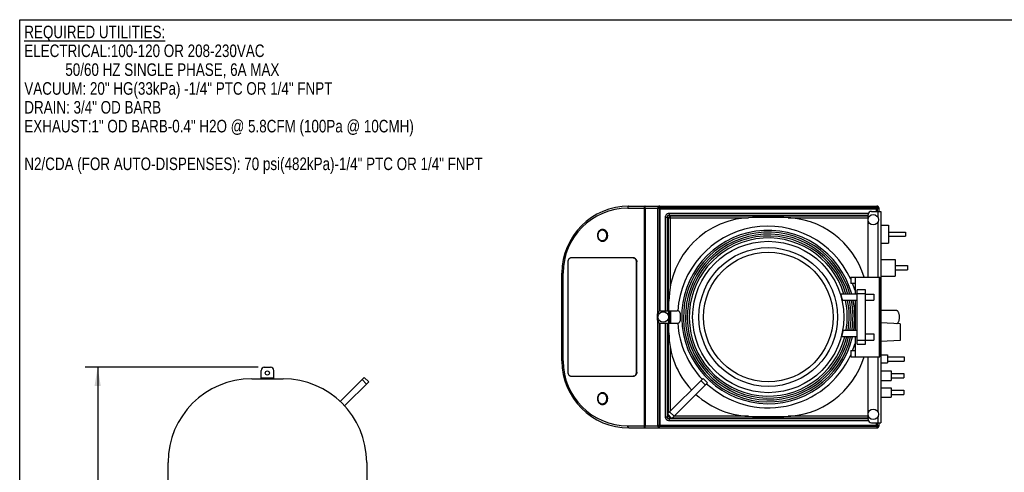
# Model space of a CAD drawing. Header units: inches. Extents: x 0 to 16, y 0 to 10.
# Tile 2 of 43: x 0 to 9.8, y 5.5 to 10. Entities that reach past the tile are written whole.
import ezdxf

# ---------------------------------------------------------------- set-up
doc = ezdxf.new("R2010")
doc.units = ezdxf.units.IN
doc.header["$LTSCALE"] = 0.935
doc.header["$MEASUREMENT"] = 0
doc.layers.get('0').update_dxf_attribs({"linetype": 'CONTINUOUS'})
doc.layers.add('02___PRT_ALL_AXES', color=7, linetype='CONTINUOUS')
doc.styles.get("Standard").update_dxf_attribs({"font": 'txt', "width": 0.8})
doc.dimstyles.new('DIMSTYLE_1', dxfattribs={"dimtxt": 0.15625, "dimasz": 0.1875, "dimexe": 0.125, "dimexo": 0.0625, "dimgap": 0.078125, "dimtad": 0, "dimtih": 1, "dimtoh": 1, "dimlfac": 6, "dimzin": 4, "dimdsep": 46, "dimtxsty": 'Standard', "dimblk": '_FILLED', "dimblk1": '_FILLED', "dimblk2": '_FILLED', "dimcen": 0.09, "dimazin": 1, "dimtfac": 1, "dimtofl": 0, "dimtmove": 0, "dimatfit": 3, "dimldrblk": '_FILLED', "dimfxl": 1, "dimtolj": 1, "dimtzin": 4, "dimarcsym": 0})

# ---------------------------------------------------------------- blocks, each defined once
blk = doc.blocks.new('_FILLED')
at = {"color": 0, "linetype": 'ByBlock'}
blk.add_solid([(0, 0), (-1, 0.167), (-1, -0.167)], dxfattribs=at)
blk = doc.blocks.new('*D8')
at = {"color": 2, "linetype": 'Continuous', "transparency": 16777216}
for p, q in [((2.3752, 6.5396), (0.6522, 6.5396)), ((0.7772, 6.5396), (0.7772, 4.2668)), ((0.7772, 2.1146), (0.7772, 3.9543)), ((1.3022, 2.1146), (0.6522, 2.1146))]:
    blk.add_line(p, q, dxfattribs=at)
at = {"color": 2, "linetype": 'Continuous', "transparency": 16777216, "xscale": 0.1875, "yscale": 0.1875, "zscale": 0.1875}
for p, rotation in [((0.7772, 6.5396), 90), ((0.7772, 2.1146), 270)]:
    blk.add_blockref('_FILLED', p, dxfattribs=dict(at, rotation=rotation))
at = {"color": 2, "linetype": 'Continuous', "transparency": 16777216, "insert": (0.7772, 4.1886), "char_height": 0.15625, "width": 0.625, "attachment_point": 2, "line_spacing_factor": 0.9}
blk.add_mtext('26.55', dxfattribs=at)

msp = doc.modelspace()

# ---------------------------------------------------------------- linework, layer by layer
at = {"color": 7, "linetype": 'Continuous'}
for p, q in [((0, 0), (0, 10)), ((0, 10), (16, 10)), ((6.0707, 8.1444), (8.543, 8.1444)), ((6.2327, 8.1227), (6.2329, 8.1444)), ((6.378, 8.1444), (6.378, 8.1324)), ((8.543, 8.1324), (8.543, 8.1444)), ((6.0598, 8.1227), (6.3683, 8.1227)), ((6.2223, 8.1227), (6.2223, 5.9577)), ((6.2327, 8.1227), (6.2327, 5.9577)), ((6.3563, 8.1227), (6.3563, 7.0763)), ((6.3683, 8.1227), (6.3734, 8.1176)), ((6.3734, 8.1176), (6.3734, 7.0991)), ((6.3734, 8.1176), (8.5476, 8.1176)), ((6.378, 8.1324), (6.3831, 8.1273)), ((6.378, 8.1324), (8.543, 8.1324)), ((6.3831, 7.1027), (6.3831, 8.1273)), ((8.5379, 8.1273), (6.3831, 8.1273)), ((6.4755, 8.0551), (6.4755, 8.0744)), ((6.4755, 8.0744), (8.4599, 8.0744)), ((6.4755, 8.0551), (6.4843, 8.0462)), ((6.4755, 8.0551), (8.4563, 8.0551)), ((6.4843, 7.3415), (6.4843, 8.0462)), ((6.4843, 8.0462), (8.4563, 8.0462)), ((8.4563, 8.0216), (8.4563, 8.0606)), ((8.488, 8.0923), (8.5822, 8.0923)), ((8.543, 8.1324), (8.5379, 8.1273)), ((8.5379, 8.0923), (8.5379, 8.1273)), ((8.556, 8.126), (8.5476, 8.1176)), ((8.5476, 8.0923), (8.5476, 8.1176)), ((8.5505, 8.0923), (8.5505, 8.0361)), ((8.5647, 8.0923), (8.5647, 8.1227)), ((8.5822, 8.0923), (8.5822, 5.9881)), ((6.4367, 7.1027), (6.4367, 8.0357)), ((6.4367, 8.0357), (6.4561, 8.0357)), ((6.4561, 7.1027), (6.4561, 8.0357)), ((6.4561, 8.0357), (6.4649, 8.0268)), ((6.4649, 7.1027), (6.4649, 8.0268)), ((6.4649, 8.0268), (7.2615, 8.0268)), ((7.6159, 8.0298), (7.3034, 8.0298)), ((7.658, 8.0268), (8.4563, 8.0268)), ((8.4563, 7.436), (8.4563, 7.9964)), ((8.5505, 7.9818), (8.5505, 7.436)), ((5.8093, 7.9117), (5.8086, 7.9117)), ((5.8093, 7.7937), (5.8086, 7.7937)), ((5.4625, 7.5886), (5.4625, 6.4918)), ((6.1115, 7.6303), (5.4985, 7.6303)), ((6.1476, 6.4918), (6.1476, 7.5886)), ((6.1476, 7.5886), (6.151, 7.5886)), ((6.151, 6.4918), (6.151, 7.5886)), ((8.5822, 7.6144), (8.723, 7.6144)), ((8.723, 7.6144), (8.723, 7.4477)), ((5.404, 6.6027), (5.404, 7.4777)), ((5.404, 7.4777), (5.4148, 7.4777)), ((5.4148, 6.6027), (5.4148, 7.4777)), ((8.2826, 7.436), (8.573, 7.436)), ((8.2826, 7.436), (8.2826, 7.3735)), ((8.3243, 7.3735), (8.2826, 7.3735)), ((8.3243, 7.436), (8.3243, 7.2681)), ((8.5695, 6.6444), (8.5695, 7.436)), ((8.5695, 7.3735), (8.5813, 7.3735)), ((8.573, 7.436), (8.573, 7.3735)), ((8.5813, 6.7069), (8.5813, 7.3735)), ((8.5822, 7.4477), (8.723, 7.4477)), ((8.4278, 7.311), (8.3445, 7.311)), ((8.3445, 6.7694), (8.3445, 7.311)), ((8.4278, 7.2694), (8.3445, 7.2694)), ((8.4278, 6.7694), (8.4278, 7.311)), ((6.4701, 6.884), (6.4701, 7.1965)), ((8.3243, 7.2056), (8.3243, 6.9048)), ((6.3555, 7.0094), (6.3555, 7.071)), ((6.3872, 7.1027), (6.5526, 7.1027)), ((6.4801, 6.9777), (6.4801, 7.1027)), ((6.4901, 6.9777), (6.4901, 7.1027)), ((6.3563, 7.0041), (6.3563, 5.9569)), ((6.3734, 6.9813), (6.3734, 5.9628)), ((6.3831, 5.9531), (6.3831, 6.9777)), ((6.3872, 6.9777), (6.5526, 6.9777)), ((6.4367, 6.0448), (6.4367, 6.9777)), ((6.4561, 6.0448), (6.4561, 6.9777)), ((6.4649, 6.0841), (6.4649, 6.9777)), ((8.773, 6.9721), (8.5822, 6.9817)), ((8.773, 6.9721), (8.773, 6.8056)), ((8.3243, 6.8423), (8.3243, 6.6444)), ((8.3445, 6.811), (8.4278, 6.811)), ((8.773, 6.8056), (8.5822, 6.796)), ((6.4843, 6.1034), (6.4843, 6.739)), ((8.2826, 6.7069), (8.3243, 6.7069)), ((8.2826, 6.7069), (8.2826, 6.6444)), ((8.3445, 6.7694), (8.4278, 6.7694)), ((8.5695, 6.7069), (8.5813, 6.7069)), ((8.573, 6.7069), (8.573, 6.6444)), ((5.404, 6.6027), (5.4148, 6.6027)), ((8.2826, 6.6444), (8.573, 6.6444)), ((8.4563, 6.0841), (8.4563, 6.6444)), ((8.5505, 6.6444), (8.5505, 6.0986)), ((8.5822, 6.6623), (8.648, 6.6623)), ((8.5822, 6.584), (8.648, 6.584)), ((8.648, 6.6623), (8.648, 6.584)), ((2.406, 6.425), (2.406, 6.5079)), ((2.4377, 6.5396), (2.4993, 6.5396)), ((2.531, 6.425), (2.531, 6.5079)), ((6.1476, 6.4918), (6.151, 6.4918)), ((2.3122, 6.425), (2.6247, 6.425)), ((2.406, 6.435), (2.531, 6.435)), ((3.1932, 6.1987), (3.434, 6.4395)), ((3.2374, 6.1545), (3.4782, 6.3953)), ((3.4116, 6.4171), (3.4558, 6.3729)), ((3.434, 6.4395), (3.4782, 6.3953)), ((5.4985, 6.4501), (6.1115, 6.4501)), ((6.4556, 6.0747), (6.8097, 6.4289)), ((6.4998, 6.0305), (6.8539, 6.3847)), ((6.8327, 6.3634), (6.7885, 6.4076)), ((6.8539, 6.3847), (6.8097, 6.4289)), ((5.8093, 6.2867), (5.8086, 6.2867)), ((5.8093, 6.1687), (5.8086, 6.1687)), ((6.521, 6.0517), (6.4768, 6.0959)), ((6.4561, 6.0448), (6.4367, 6.0448)), ((6.4556, 6.0747), (6.4998, 6.0305)), ((6.4561, 6.0448), (6.4649, 6.0536)), ((6.4649, 6.0536), (6.4649, 6.0654)), ((6.4767, 6.0536), (6.4649, 6.0536)), ((6.4755, 6.0254), (6.4843, 6.0342)), ((8.4563, 6.0254), (6.4755, 6.0254)), ((6.4755, 6.006), (6.4755, 6.0254)), ((8.4599, 6.006), (6.4755, 6.006)), ((6.4843, 6.0342), (6.4843, 6.046)), ((6.4961, 6.0342), (6.4843, 6.0342)), ((8.4563, 6.0342), (6.5035, 6.0342)), ((7.2615, 6.0536), (6.5229, 6.0536)), ((7.3034, 6.0506), (7.6159, 6.0506)), ((8.4563, 6.0536), (7.658, 6.0536)), ((8.4563, 6.0198), (8.4563, 6.0589)), ((8.488, 5.9881), (8.5822, 5.9881)), ((8.5379, 5.9531), (8.5379, 5.9881)), ((8.5476, 5.9628), (8.5476, 5.9881)), ((8.5505, 6.0443), (8.5505, 5.9881)), ((8.5647, 5.9577), (8.5647, 5.9881)), ((6.0598, 5.9577), (6.3563, 5.9577)), ((6.0707, 5.936), (8.543, 5.936)), ((6.2329, 5.936), (6.2327, 5.9577)), ((6.3584, 5.9478), (6.3734, 5.9628)), ((6.3681, 5.9381), (6.3831, 5.9531)), ((6.3734, 5.9628), (8.5476, 5.9628)), ((6.3831, 5.9531), (8.5379, 5.9531)), ((8.5527, 5.9383), (8.5379, 5.9531)), ((8.5624, 5.948), (8.5476, 5.9628)), ((1.4789, 5.2792), (1.4789, 5.5917)), ((3.4581, 5.5917), (3.4581, 5.2792))]:
    msp.add_line(p, q, dxfattribs=at)
for radius in [0.7535, 0.6911]:
    msp.add_circle((7.4597, 7.0402), radius, dxfattribs=at)
for centre, radius, start, end in [((6.0707, 7.4777), 0.6667, 90, 180), ((6.378, 8.1227), 0.0217, 90, 180), ((8.543, 8.1227), 0.0217, 0, 90), ((6.0598, 7.4777), 0.645, 90.00001, 179.99999), ((8.488, 8.0606), 0.0317, 90, 180), ((7.3034, 7.1965), 0.8333, 90, 180), ((7.6159, 7.1965), 0.8333, 16.70834, 90), ((7.4597, 7.0402), 0.9044, 24.50786, 176.06076), ((7.4597, 7.0402), 0.8628, 15.33279, 346.70788), ((7.4597, 7.0402), 0.8449, 15.66015, 346.42352), ((7.4597, 7.0402), 0.8251, 16.0404, 346.09333), ((7.4597, 7.0402), 0.8067, 16.4588, 345.77312), ((7.4597, 7.0402), 0.7872, 16.87917, 345.40808), ((7.4597, 7.0402), 0.9044, 17.00033, 21.62738), ((7.4597, 7.0402), 0.7872, 350.07126, 12.13906), ((7.4597, 7.0402), 0.8067, 350.31263, 11.84422), ((7.4597, 7.0402), 0.8251, 350.5386, 11.59513), ((7.4597, 7.0402), 0.8449, 350.76452, 11.31916), ((7.4597, 7.0402), 0.8628, 350.95903, 11.08156), ((6.3872, 7.071), 0.0317, 90, 180), ((6.5526, 7.071), 0.0317, 14.72628, 90), ((7.4597, 7.0402), 0.8773, 177.4598, 182.5402), ((6.3872, 7.0094), 0.0317, 180, 270), ((6.5526, 7.0094), 0.0317, 270, 345.27372), ((7.4597, 7.0402), 0.9044, 183.93924, 223.27081), ((7.3034, 6.884), 0.8333, 180, 223.11951), ((7.4597, 7.0402), 0.9044, 338.37262, 342.99968), ((6.0707, 6.6027), 0.6667, 180, 270), ((6.0598, 6.6027), 0.645, 180, 270), ((7.4597, 7.0402), 0.9044, 227.23116, 335.49214), ((7.6159, 6.884), 0.8333, 270, 343.29166), ((2.4377, 6.5079), 0.0317, 90, 180), ((2.4993, 6.5079), 0.0317, 0, 90), ((2.3122, 5.5917), 0.8333, 90, 180), ((2.6247, 5.5917), 0.8333, 0, 90), ((7.3034, 6.884), 0.8333, 227.42555, 270), ((8.488, 6.0198), 0.0317, 180, 270), ((6.3772, 5.9569), 0.0208, 180, 270), ((8.543, 5.9577), 0.0217, 270, 360)]:
    msp.add_arc(centre, radius, start, end, dxfattribs=at)
msp.add_ellipse((8.543, 8.0743), major_axis=(0.0102, 0.0529), ratio=0.361333, start_param=-1.080176, end_param=-0.153694, dxfattribs=at)
for points, knots in [([(6.0707, 8.1444), (6.07, 8.1444), (6.0684, 8.1441), (6.0664, 8.1427), (6.0645, 8.1407), (6.0629, 8.1379), (6.0616, 8.1347), (6.0602, 8.1296), (6.0598, 8.1255), (6.0598, 8.1227)], [0, 0, 0, 0, 0.082108, 0.173002, 0.277772, 0.398195, 0.53366, 0.681796, 1, 1, 1, 1]), ([(6.2329, 8.1444), (6.2322, 8.1444), (6.2307, 8.1441), (6.2287, 8.1427), (6.2268, 8.1407), (6.2252, 8.1379), (6.2239, 8.1347), (6.2226, 8.1296), (6.2223, 8.1255), (6.2223, 8.1227)], [0, 0, 0, 0, 0.081237, 0.171217, 0.275498, 0.395919, 0.531686, 0.680259, 1, 1, 1, 1]), ([(6.3683, 8.1227), (6.3683, 8.1255), (6.3686, 8.1296), (6.3698, 8.1347), (6.371, 8.1379), (6.3725, 8.1406), (6.3741, 8.1427), (6.376, 8.144), (6.3774, 8.1444), (6.378, 8.1444)], [0, 0, 0, 0, 0.326573, 0.477744, 0.614907, 0.735252, 0.837786, 0.924118, 1, 1, 1, 1]), ([(6.4367, 8.0357), (6.4367, 8.0408), (6.438, 8.0485), (6.4426, 8.0577), (6.4474, 8.0637), (6.4534, 8.0685), (6.4603, 8.072), (6.4678, 8.074), (6.4729, 8.0744), (6.4755, 8.0744)], [0, 0, 0, 0, 0.249306, 0.374438, 0.499508, 0.624582, 0.749701, 0.874935, 1, 1, 1, 1]), ([(6.4561, 8.0357), (6.4559, 8.037), (6.4557, 8.0397), (6.4561, 8.0438), (6.4575, 8.0477), (6.46, 8.0511), (6.4634, 8.0536), (6.4673, 8.055), (6.4714, 8.0554), (6.4741, 8.0552), (6.4755, 8.0551)], [0, 0, 0, 0, 0.122844, 0.247177, 0.373118, 0.500001, 0.626922, 0.752832, 0.877171, 1, 1, 1, 1]), ([(6.4843, 8.0462), (6.4797, 8.0452), (6.4709, 8.0403), (6.4659, 8.0315), (6.4649, 8.0268)], [0, 0, 0, 0, 0.500035, 1, 1, 1, 1]), ([(8.543, 8.1324), (8.5453, 8.1316), (8.5498, 8.1298), (8.5541, 8.1274), (8.556, 8.126)], [0, 0, 0, 0, 0.507981, 1, 1, 1, 1]), ([(8.5647, 8.1227), (8.5647, 8.1234), (8.5643, 8.1247), (8.563, 8.1266), (8.5609, 8.1283), (8.5582, 8.1297), (8.555, 8.1309), (8.5499, 8.1321), (8.5458, 8.1324), (8.543, 8.1324)], [0, 0, 0, 0, 0.075882, 0.162214, 0.264748, 0.385093, 0.522256, 0.673427, 1, 1, 1, 1]), ([(5.8086, 7.9117), (5.8052, 7.9117), (5.7985, 7.9109), (5.7888, 7.9075), (5.7799, 7.902), (5.7721, 7.8946), (5.7657, 7.8856), (5.7594, 7.8719), (5.7562, 7.8527), (5.7594, 7.8336), (5.7657, 7.8198), (5.7721, 7.8108), (5.7799, 7.8034), (5.7888, 7.7979), (5.7985, 7.7945), (5.8052, 7.7937), (5.8086, 7.7937)], [0, 0, 0, 0, 0.058041, 0.116902, 0.176998, 0.238755, 0.302265, 0.367347, 0.5, 0.632653, 0.697735, 0.761245, 0.823002, 0.883098, 0.941959, 1, 1, 1, 1]), ([(5.8052, 7.905), (5.8023, 7.905), (5.7963, 7.9044), (5.7877, 7.9013), (5.7798, 7.8964), (5.7729, 7.8898), (5.7672, 7.8819), (5.7616, 7.8697), (5.7588, 7.8527), (5.7616, 7.8357), (5.7672, 7.8236), (5.7729, 7.8156), (5.7798, 7.809), (5.7877, 7.8041), (5.7963, 7.8011), (5.8023, 7.8004), (5.8052, 7.8004)], [0, 0, 0, 0, 0.058041, 0.116902, 0.176998, 0.238755, 0.302265, 0.367347, 0.5, 0.632653, 0.697735, 0.761245, 0.823002, 0.883098, 0.941959, 1, 1, 1, 1]), ([(5.8052, 7.8004), (5.8082, 7.8004), (5.8142, 7.8011), (5.8228, 7.8041), (5.8307, 7.809), (5.8376, 7.8156), (5.8432, 7.8236), (5.8488, 7.8357), (5.8517, 7.8527), (5.8488, 7.8697), (5.8432, 7.8819), (5.8376, 7.8898), (5.8307, 7.8964), (5.8228, 7.9013), (5.8142, 7.9044), (5.8082, 7.905), (5.8052, 7.905)], [0, 0, 0, 0, 0.058041, 0.116902, 0.176998, 0.238755, 0.302265, 0.367347, 0.5, 0.632653, 0.697735, 0.761245, 0.823002, 0.883098, 0.941959, 1, 1, 1, 1]), ([(5.8086, 7.7937), (5.8119, 7.7937), (5.8187, 7.7945), (5.8284, 7.7979), (5.8373, 7.8034), (5.845, 7.8108), (5.8514, 7.8198), (5.8577, 7.8336), (5.861, 7.8527), (5.8577, 7.8719), (5.8514, 7.8856), (5.845, 7.8946), (5.8373, 7.902), (5.8284, 7.9075), (5.8187, 7.9109), (5.8119, 7.9117), (5.8086, 7.9117)], [0, 0, 0, 0, 0.058041, 0.116902, 0.176998, 0.238755, 0.302265, 0.367347, 0.5, 0.632653, 0.697735, 0.761245, 0.823002, 0.883098, 0.941959, 1, 1, 1, 1]), ([(5.4985, 7.6303), (5.4962, 7.6303), (5.4914, 7.6297), (5.4846, 7.6273), (5.4783, 7.6234), (5.4709, 7.6164), (5.4643, 7.6047), (5.4625, 7.594), (5.4625, 7.5886)], [0, 0, 0, 0, 0.116209, 0.23406, 0.354383, 0.47804, 0.73437, 1, 1, 1, 1]), ([(6.1476, 7.5886), (6.1476, 7.594), (6.1458, 7.6047), (6.1392, 7.6164), (6.1318, 7.6234), (6.1255, 7.6273), (6.1187, 7.6297), (6.1139, 7.6303), (6.1115, 7.6303)], [0, 0, 0, 0, 0.26563, 0.52196, 0.645617, 0.76594, 0.883791, 1, 1, 1, 1]), ([(6.1149, 7.6303), (6.1172, 7.6303), (6.122, 7.6297), (6.1289, 7.6273), (6.1351, 7.6234), (6.1425, 7.6164), (6.1492, 7.6047), (6.151, 7.594), (6.151, 7.5886)], [0, 0, 0, 0, 0.116209, 0.23406, 0.354383, 0.47804, 0.73437, 1, 1, 1, 1]), ([(5.4625, 6.4918), (5.4625, 6.4864), (5.4643, 6.4757), (5.4709, 6.464), (5.4783, 6.457), (5.4846, 6.4531), (5.4914, 6.4507), (5.4962, 6.4501), (5.4985, 6.4501)], [0, 0, 0, 0, 0.26563, 0.52196, 0.645617, 0.76594, 0.883791, 1, 1, 1, 1]), ([(6.1115, 6.4501), (6.1139, 6.4501), (6.1187, 6.4507), (6.1255, 6.4531), (6.1318, 6.457), (6.1392, 6.464), (6.1458, 6.4757), (6.1476, 6.4864), (6.1476, 6.4918)], [0, 0, 0, 0, 0.116209, 0.23406, 0.354383, 0.47804, 0.73437, 1, 1, 1, 1]), ([(6.151, 6.4918), (6.151, 6.4864), (6.1492, 6.4757), (6.1425, 6.464), (6.1351, 6.457), (6.1289, 6.4531), (6.122, 6.4507), (6.1172, 6.4501), (6.1149, 6.4501)], [0, 0, 0, 0, 0.26563, 0.52196, 0.645617, 0.76594, 0.883791, 1, 1, 1, 1]), ([(5.8086, 6.2867), (5.8052, 6.2867), (5.7985, 6.2859), (5.7888, 6.2825), (5.7799, 6.277), (5.7721, 6.2696), (5.7657, 6.2606), (5.7594, 6.2469), (5.7562, 6.2277), (5.7594, 6.2086), (5.7657, 6.1948), (5.7721, 6.1858), (5.7799, 6.1784), (5.7888, 6.1729), (5.7985, 6.1695), (5.8052, 6.1687), (5.8086, 6.1687)], [0, 0, 0, 0, 0.058041, 0.116902, 0.176998, 0.238755, 0.302265, 0.367347, 0.5, 0.632653, 0.697735, 0.761245, 0.823002, 0.883098, 0.941959, 1, 1, 1, 1]), ([(5.8052, 6.28), (5.8023, 6.28), (5.7963, 6.2794), (5.7877, 6.2763), (5.7798, 6.2714), (5.7729, 6.2648), (5.7672, 6.2569), (5.7616, 6.2447), (5.7588, 6.2277), (5.7616, 6.2107), (5.7672, 6.1986), (5.7729, 6.1906), (5.7798, 6.184), (5.7877, 6.1791), (5.7963, 6.1761), (5.8023, 6.1754), (5.8052, 6.1754)], [0, 0, 0, 0, 0.058041, 0.116902, 0.176998, 0.238755, 0.302265, 0.367347, 0.5, 0.632653, 0.697735, 0.761245, 0.823002, 0.883098, 0.941959, 1, 1, 1, 1]), ([(5.8052, 6.1754), (5.8082, 6.1754), (5.8142, 6.1761), (5.8228, 6.1791), (5.8307, 6.184), (5.8376, 6.1906), (5.8432, 6.1986), (5.8488, 6.2107), (5.8517, 6.2277), (5.8488, 6.2447), (5.8432, 6.2569), (5.8376, 6.2648), (5.8307, 6.2714), (5.8228, 6.2763), (5.8142, 6.2794), (5.8082, 6.28), (5.8052, 6.28)], [0, 0, 0, 0, 0.058041, 0.116902, 0.176998, 0.238755, 0.302265, 0.367347, 0.5, 0.632653, 0.697735, 0.761245, 0.823002, 0.883098, 0.941959, 1, 1, 1, 1]), ([(5.8086, 6.1687), (5.8119, 6.1687), (5.8187, 6.1695), (5.8284, 6.1729), (5.8373, 6.1784), (5.845, 6.1858), (5.8514, 6.1948), (5.8577, 6.2086), (5.861, 6.2277), (5.8577, 6.2469), (5.8514, 6.2606), (5.845, 6.2696), (5.8373, 6.277), (5.8284, 6.2825), (5.8187, 6.2859), (5.8119, 6.2867), (5.8086, 6.2867)], [0, 0, 0, 0, 0.058041, 0.116902, 0.176998, 0.238755, 0.302265, 0.367347, 0.5, 0.632653, 0.697735, 0.761245, 0.823002, 0.883098, 0.941959, 1, 1, 1, 1]), ([(6.4755, 6.006), (6.4704, 6.006), (6.4626, 6.0073), (6.4534, 6.0119), (6.4474, 6.0167), (6.4426, 6.0227), (6.4391, 6.0296), (6.4371, 6.0371), (6.4367, 6.0422), (6.4367, 6.0448)], [0, 0, 0, 0, 0.249305, 0.374437, 0.499507, 0.624581, 0.7497, 0.874935, 1, 1, 1, 1]), ([(6.4755, 6.0254), (6.4741, 6.0252), (6.4714, 6.025), (6.4673, 6.0254), (6.4634, 6.0268), (6.46, 6.0293), (6.4575, 6.0327), (6.4561, 6.0366), (6.4557, 6.0407), (6.4559, 6.0434), (6.4561, 6.0448)], [0, 0, 0, 0, 0.122855, 0.247202, 0.373157, 0.500045, 0.62696, 0.752857, 0.877182, 1, 1, 1, 1]), ([(6.4649, 6.0536), (6.4659, 6.049), (6.4709, 6.0402), (6.4797, 6.0352), (6.4843, 6.0342)], [0, 0, 0, 0, 0.499973, 1, 1, 1, 1]), ([(6.0707, 5.936), (6.07, 5.936), (6.0684, 5.9364), (6.0664, 5.9377), (6.0645, 5.9397), (6.0629, 5.9425), (6.0616, 5.9458), (6.0602, 5.9508), (6.0598, 5.9549), (6.0598, 5.9577)], [0, 0, 0, 0, 0.082108, 0.173002, 0.277772, 0.398195, 0.53366, 0.681796, 1, 1, 1, 1]), ([(6.2223, 5.9577), (6.2223, 5.9549), (6.2226, 5.9508), (6.2239, 5.9458), (6.2252, 5.9425), (6.2268, 5.9398), (6.2287, 5.9377), (6.2307, 5.9364), (6.2322, 5.936), (6.2329, 5.936)], [0, 0, 0, 0, 0.31966, 0.468241, 0.604037, 0.724489, 0.828785, 0.918776, 1, 1, 1, 1]), ([(6.3734, 5.9628), (6.3749, 5.961), (6.3779, 5.9576), (6.3813, 5.9546), (6.3831, 5.9531)], [0, 0, 0, 0, 0.499962, 1, 1, 1, 1]), ([(8.5379, 5.9531), (8.5397, 5.9546), (8.5431, 5.9576), (8.5462, 5.961), (8.5476, 5.9628)], [0, 0, 0, 0, 0.500038, 1, 1, 1, 1])]:
    msp.add_open_spline(points, degree=3, knots=knots, dxfattribs=at)
for points in [[(6.378, 8.1324), (6.3762, 8.131), (6.3728, 8.1279), (6.3697, 8.1245), (6.3683, 8.1227)], [(6.3831, 8.1273), (6.3813, 8.1259), (6.3779, 8.1228), (6.3749, 8.1194), (6.3734, 8.1176)], [(8.5476, 8.1176), (8.5462, 8.1194), (8.5431, 8.1228), (8.5397, 8.1259), (8.5379, 8.1273)]]:
    msp.add_open_spline(points, degree=3, dxfattribs=at)
at = {"layer": '02___PRT_ALL_AXES', "color": 7, "linetype": 'Continuous'}
for p, q in [((8.5822, 7.9535), (8.6597, 7.9535)), ((8.6597, 7.9535), (8.6597, 7.7764)), ((8.6597, 7.8858), (8.8263, 7.8858)), ((8.8263, 7.8858), (8.8263, 7.8441)), ((8.5822, 7.7764), (8.6597, 7.7764)), ((8.6597, 7.8441), (8.8263, 7.8441)), ((8.723, 7.5519), (8.848, 7.5519)), ((8.723, 7.5102), (8.848, 7.5102)), ((8.848, 7.5519), (8.848, 7.5102)), ((8.3445, 7.2681), (8.1821, 7.2681)), ((8.4278, 7.2693), (8.5111, 7.2693)), ((8.5111, 7.2693), (8.5111, 7.2068)), ((8.3445, 7.2056), (8.1989, 7.2056)), ((8.4278, 7.2068), (8.5111, 7.2068)), ((8.7346, 7.1055), (8.5822, 7.1055)), ((8.3445, 6.9048), (8.205, 6.9048)), ((8.4278, 6.8736), (8.5111, 6.8736)), ((8.5111, 6.8736), (8.5111, 6.8111)), ((8.3445, 6.8423), (8.1909, 6.8423)), ((8.4278, 6.8111), (8.5111, 6.8111)), ((8.648, 6.644), (8.8147, 6.644)), ((8.648, 6.6023), (8.8147, 6.6023)), ((8.8147, 6.644), (8.8147, 6.6023)), ((8.5822, 6.5031), (8.6855, 6.5031)), ((8.6855, 6.5031), (8.6855, 6.4098)), ((8.6855, 6.4773), (8.8105, 6.4773)), ((8.8105, 6.4773), (8.8105, 6.4356)), ((8.5822, 6.4098), (8.6855, 6.4098)), ((8.6855, 6.4356), (8.8105, 6.4356)), ((8.5822, 6.3365), (8.6855, 6.3365)), ((8.6855, 6.3365), (8.6855, 6.2431)), ((8.6855, 6.3106), (8.8105, 6.3106)), ((8.8105, 6.3106), (8.8105, 6.269)), ((8.5822, 6.2431), (8.6855, 6.2431)), ((8.6855, 6.269), (8.8105, 6.269))]:
    msp.add_line(p, q, dxfattribs=at)
for centre, radius in [((8.5063, 8.009), 0.0521), ((7.4597, 7.0402), 0.6458), ((6.4128, 7.0402), 0.0521), ((2.4685, 6.4823), 0.0208), ((8.5063, 6.0715), 0.0521)]:
    msp.add_circle(centre, radius, dxfattribs=at)
for points, knots in [([(5.8093, 7.7937), (5.8127, 7.7937), (5.8194, 7.7945), (5.8291, 7.7979), (5.838, 7.8034), (5.8458, 7.8108), (5.8521, 7.8198), (5.8585, 7.8336), (5.8617, 7.8527), (5.8585, 7.8719), (5.8521, 7.8856), (5.8458, 7.8946), (5.838, 7.902), (5.8291, 7.9075), (5.8194, 7.9109), (5.8127, 7.9117), (5.8093, 7.9117)], [0, 0, 0, 0, 0.058041, 0.116903, 0.176999, 0.238755, 0.302265, 0.367347, 0.5, 0.632653, 0.697735, 0.761245, 0.823001, 0.883097, 0.941959, 1, 1, 1, 1]), ([(8.1821, 7.2681), (8.1821, 7.2681), (8.182, 7.2681), (8.182, 7.2679), (8.1819, 7.2678), (8.1819, 7.2675), (8.182, 7.2671), (8.182, 7.2665), (8.1822, 7.265), (8.1828, 7.2623), (8.1837, 7.2584), (8.1849, 7.2537), (8.1863, 7.2484), (8.1878, 7.2427), (8.1894, 7.2368), (8.191, 7.2308), (8.1926, 7.2251), (8.194, 7.2198), (8.1952, 7.2158), (8.1961, 7.2129), (8.1966, 7.2111), (8.1972, 7.2095), (8.1976, 7.2082), (8.198, 7.2071), (8.1984, 7.2063), (8.1986, 7.2059), (8.1988, 7.2057), (8.1989, 7.2056), (8.1989, 7.2056)], [0, 0, 0, 0, 0.001419, 0.003437, 0.006478, 0.010658, 0.016013, 0.022556, 0.03918, 0.085794, 0.148386, 0.224099, 0.309763, 0.402051, 0.497614, 0.593112, 0.685222, 0.770684, 0.84634, 0.879575, 0.909283, 0.935155, 0.956938, 0.974395, 0.987341, 0.995743, 0.998315, 1, 1, 1, 1]), ([(8.7679, 7.0389), (8.7679, 7.0432), (8.7675, 7.0518), (8.7656, 7.0642), (8.7626, 7.0757), (8.7585, 7.0858), (8.7536, 7.0941), (8.7478, 7.1005), (8.7414, 7.1046), (8.7368, 7.1055), (8.7346, 7.1055)], [0, 0, 0, 0, 0.161412, 0.318509, 0.46649, 0.601929, 0.722389, 0.827042, 0.917771, 1, 1, 1, 1]), ([(8.7397, 6.973), (8.7417, 6.9736), (8.7458, 6.9757), (8.7512, 6.9807), (8.756, 6.9874), (8.7602, 6.9957), (8.7635, 7.0053), (8.766, 7.0159), (8.7675, 7.0272), (8.7679, 7.035), (8.7679, 7.0389)], [0, 0, 0, 0, 0.084608, 0.180237, 0.289258, 0.411938, 0.54693, 0.692027, 0.844374, 1, 1, 1, 1]), ([(8.205, 6.9048), (8.205, 6.9048), (8.2049, 6.9047), (8.2047, 6.9045), (8.2045, 6.9041), (8.2042, 6.9033), (8.2038, 6.9023), (8.2034, 6.901), (8.203, 6.8994), (8.2025, 6.8975), (8.2017, 6.8947), (8.2007, 6.8906), (8.1995, 6.8853), (8.1982, 6.8796), (8.1968, 6.8736), (8.1955, 6.8677), (8.1942, 6.8619), (8.193, 6.8566), (8.1921, 6.8519), (8.1913, 6.848), (8.1909, 6.8454), (8.1907, 6.8439), (8.1907, 6.8433), (8.1907, 6.8429), (8.1907, 6.8427), (8.1908, 6.8424), (8.1908, 6.8423), (8.1909, 6.8423)], [0, 0, 0, 0, 0.001658, 0.004172, 0.01242, 0.025184, 0.042445, 0.064035, 0.089731, 0.119294, 0.152425, 0.228033, 0.313676, 0.406155, 0.502124, 0.598153, 0.690785, 0.776596, 0.852248, 0.914635, 0.961017, 0.977563, 0.984086, 0.989435, 0.993624, 0.996688, 1, 1, 1, 1]), ([(5.8093, 6.1687), (5.8127, 6.1687), (5.8194, 6.1695), (5.8291, 6.1729), (5.838, 6.1784), (5.8458, 6.1858), (5.8521, 6.1948), (5.8585, 6.2086), (5.8617, 6.2277), (5.8585, 6.2469), (5.8521, 6.2606), (5.8458, 6.2696), (5.838, 6.277), (5.8291, 6.2825), (5.8194, 6.2859), (5.8127, 6.2867), (5.8093, 6.2867)], [0, 0, 0, 0, 0.058041, 0.116903, 0.176999, 0.238755, 0.302265, 0.367347, 0.5, 0.632653, 0.697735, 0.761245, 0.823001, 0.883097, 0.941959, 1, 1, 1, 1])]:
    msp.add_open_spline(points, degree=3, knots=knots, dxfattribs=at)

# ---------------------------------------------------------------- texts
at = {"color": 2, "linetype": 'Continuous', "insert": (0.0461, 9.9407), "char_height": 0.125, "width": 6.5, "attachment_point": 1, "line_spacing_factor": 0.9}
msp.add_mtext('\\LREQUIRED UTILITIES:\\P\\lELECTRICAL:100-120 OR 208-230VAC \\P           50/60 HZ SINGLE PHASE, 6A MAX \\PVACUUM: 20" HG(33kPa) -1/4" PTC OR 1/4" FNPT\\PDRAIN: 3/4" OD BARB\\PEXHAUST:1" OD BARB-0.4" H2O @ 5.8CFM (100Pa @ 10CMH)\\P \\PN2/CDA (FOR AUTO-DISPENSES): 70 psi(482kPa)-1/4" PTC OR 1/4" FNPT', dxfattribs=at)

# ---------------------------------------------------------------- dimensions: what is measured, and where the dimension line sits
at = {"color": 2, "linetype": 'Continuous'}
dim = msp.add_linear_dim(base=(0.7772, 6.5396), p1=(1.3647, 2.1146), p2=(2.4377, 6.5396), angle=90, dimstyle='DIMSTYLE_1', dxfattribs=at)
dim.commit()
dim.dimension.update_dxf_attribs({"geometry": '*D8', "text_midpoint": (0.7811, 4.1105), "dimtype": 160})

doc.saveas('drawing.dxf')
